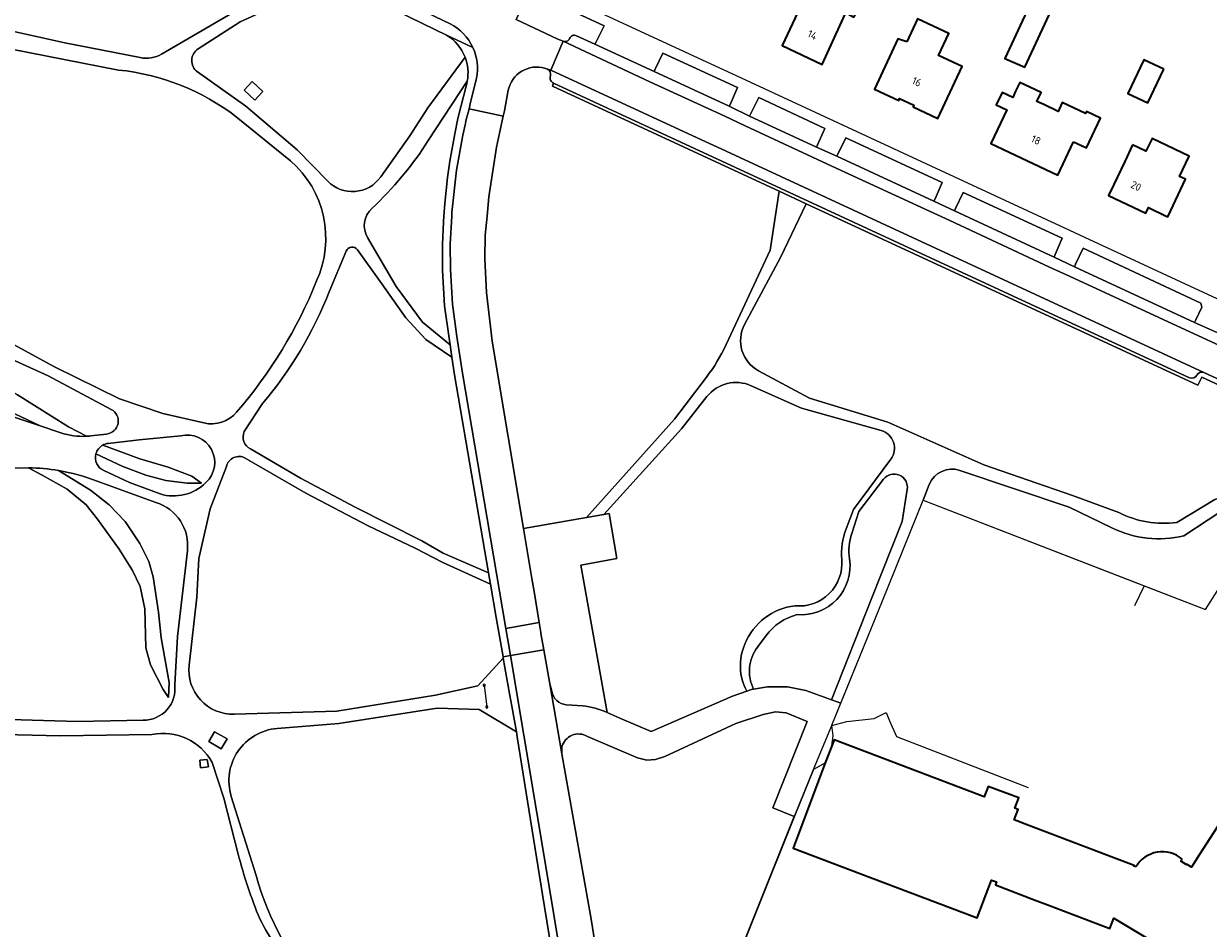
# Model space of a CAD drawing. Extents: x 152761 to 155748, y 459947 to 462743.
# Tile 93 of 256: x 153806 to 154017, y 461374 to 461534. Entities that reach past the tile are written whole.
import ezdxf
from ezdxf.enums import TextEntityAlignment as Align

# ---------------------------------------------------------------- set-up
doc = ezdxf.new("R2010")
doc.units = 0
doc.header["$LTSCALE"] = 0.75
for name, color, linetype, lineweight in [('B-RO-BV-GELEIDECONSTRUCTIE-G', 251, 'CONTINUOUS', 18), ('B-RO-GR-BOS_LOOF-GV', 251, 'CONTINUOUS', 13), ('B-RO-IE-TERREINAFSCHEIDING_KUNSTMATIG_HEKWERK-G', 251, 'IE-TERREINAFSCHEIDING-KUNSTMATIG', 18), ('B-RO-OG-BEBOUWING-GV', 6, 'CONTINUOUS', 35), ('B-RO-OG-BEBOUWING-T18', 1, 'CONTINUOUS', 18), ('B-RO-OG-TERREIN_CULTUURSCHEIDING-GV', 251, 'CONTINUOUS', 18), ('B-RO-VH-VERHARDING_ASFALT-GV', 251, 'CONTINUOUS', 18), ('B-RO-VH-VERHARDING_BEDRIJFSVLOERPLAAT-GV', 251, 'CONTINUOUS', 18), ('B-RO-VH-VERHARDING_BETON-GV', 251, 'CONTINUOUS', 18), ('B-RO-VH-VERHARDING_BETONSTRAATSTEEN-GV', 251, 'CONTINUOUS', 18), ('B-RO-VH-VERHARDING_FUNDERING_ZAND-GV', 251, 'CONTINUOUS', 18), ('B-RO-VH-VERHARDING_GESLOTEN-GV', 251, 'CONTINUOUS', 18), ('B-RO-VH-VERHARDING_STRAATBAKSTEEN-GV', 251, 'CONTINUOUS', 18), ('B-RO-VH-VERHARDING_TEGEL-GV', 251, 'CONTINUOUS', 18)]:
    doc.layers.add(name, color=color, linetype=linetype, lineweight=lineweight)
doc.styles.add('NLCS-ISO-M200-T18', font='NLCS-ISO.ttf', dxfattribs={"height": 0.36})
doc.linetypes.add('IE-TERREINAFSCHEIDING-KUNSTMATIG', pattern='A,4,[82,NLCS.SHX,S=0.75,R=90,X=0,Y=0],4,-2', length=10)

msp = doc.modelspace()

# ---------------------------------------------------------------- linework, layer by layer
at = {"layer": 'B-RO-BV-GELEIDECONSTRUCTIE-G'}
for points in [[(153888.386, 461416.685, 1.0053191), (153888.01, 461416.685)], [(153888.01, 461416.685, 1), (153888.386, 461416.685)], [(153888.864, 461412.795, 1.0053191), (153888.488, 461412.795)], [(153888.488, 461412.795, 1), (153888.864, 461412.795)]]:
    msp.add_lwpolyline(points, format="xyb", dxfattribs=at)
at = {"layer": 'B-RO-BV-GELEIDECONSTRUCTIE-G', "flags": 128}
msp.add_lwpolyline([(153888.198, 461416.685), (153888.676, 461412.795)], dxfattribs=at)
at = {"layer": 'B-RO-GR-BOS_LOOF-GV', "flags": 128}
for points in [[(153830.93, 461528.748), (153843.494, 461536.048), (153853.362, 461540.433), (153858.013, 461543.242), (153857.744, 461543.368), (153857.711, 461543.312), (153825.059, 461558.441), (153807.996, 461566.31), (153804.107, 461547.876), (153801.465, 461533.472), (153813.738, 461530.748), (153827.135, 461528.112)], [(153881.497, 461532.131), (153872.872, 461536.285), (153860.248, 461542.195), (153854.859, 461539.11), (153844.853, 461534.455), (153837.397, 461529.655)], [(153800.881, 461530.265), (153796.937, 461510.129), (153791.599, 461486.512), (153793.371, 461483.274), (153811.89, 461473.222), (153823.452, 461467.56), (153831.128, 461464.957), (153838.423, 461463.257)], [(153823.275, 461525.918), (153800.881, 461530.265)], [(153869.83, 461506.934), (153874.972, 461514.231), (153878.205, 461519.214), (153884.819, 461528.2)], [(153837.298, 461525.61), (153845.87, 461519.484), (153855.007, 461511.775), (153860.413, 461506.198)], [(153899.451, 461526.097), (153898.936, 461526.248)], [(153885.201, 461523.962), (153878.276, 461513.392)], [(153882.153, 461477.109), (153881.973, 461478.319), (153881.18, 461484.078), (153880.801, 461490.346), (153880.777, 461494.925), (153880.957, 461498.991), (153881.039, 461500), (153881.223, 461502.249), (153881.688, 461506.808), (153882.121, 461509.752), (153882.973, 461514.599), (153883.54, 461517.307), (153885.05, 461523.312)], [(153931.161, 461477.191), (153938.968, 461493.964), (153940.592, 461504.392), (153900.307, 461523.065), (153900.536, 461523.604)], [(153892.489, 461522.357), (153891.783, 461518.689), (153891.579, 461517.707), (153890.921, 461514.703), (153890.359, 461512.23), (153889.006, 461503.416), (153888.704, 461500), (153888.402, 461496.587), (153888.289, 461492.397), (153888.625, 461486.416), (153889.604, 461477.775), (153895.174, 461444.546), (153906.372, 461446.472), (153921.994, 461463.928), (153927.67, 461471.4)], [(153853.816, 461509.822), (153844.17, 461517.619)], [(154015.598, 461471.398), (154015.142, 461470.452), (154014.899, 461469.948), (153945.358, 461502.182), (153940.832, 461492.621), (153934.442, 461480.746)], [(153867.493, 461496.18), (153872.604, 461487.476), (153877.259, 461481.128), (153882.153, 461477.109)], [(153863.704, 461493.779), (153860.659, 461486.544)], [(153888.949, 461436.676), (153882.944, 461471.778), (153882.472, 461474.958), (153877.858, 461478.102), (153874.319, 461481.935), (153870.007, 461487.97), (153865.705, 461494.001)], [(153730.015, 461489.558), (153730.006, 461489.528), (153730.872, 461489.945), (153733.298, 461490.717), (153735.708, 461491.091), (153741.651, 461491.436), (153746.341, 461490.53), (153750.188, 461489.274), (153755.699, 461487.096), (153764.971, 461482.556), (153771.903, 461479.455), (153779.016, 461476.049), (153782.47, 461474.917), (153785.695, 461473.719), (153785.964, 461473.619), (153787.852, 461472.839), (153793.41, 461470.072), (153800.2, 461467.377), (153803.764, 461465.41), (153809.378, 461462.738), (153813.026, 461461.517)], [(153821.99, 461465.677), (153810.772, 461471.639), (153793.923, 461479.267), (153789.631, 461478.435), (153789.502, 461477.657), (153789.281, 461477.012)], [(153817.581, 461460.901), (153814.409, 461462.591), (153805.341, 461468.278), (153799.696, 461471.321), (153794.791, 461474.158), (153790.191, 461476.361), (153789.281, 461477.012), (153789.502, 461477.657), (153787.58, 461478.324), (153787.413, 461477.837)], [(153789.281, 461477.012), (153790.191, 461476.361), (153794.791, 461474.158), (153799.696, 461471.321), (153805.341, 461468.278), (153814.409, 461462.591), (153817.581, 461460.901)], [(153936.899, 461472.542), (153945.99, 461467.634), (153959.84, 461463.413), (153976.917, 461455.821), (153992.681, 461450.39), (154000.899, 461447.35)], [(154011.164, 461445.597), (154017.954, 461449.692), (154023.468, 461451.525), (154030.15, 461456.757), (154031.626, 461462.697), (154031.924, 461463.897), (154015.598, 461471.398)], [(153958.674, 461461.903), (153944.559, 461465.869), (153935.611, 461469.869)], [(153848.854, 461466.705), (153845.609, 461461.722)], [(153927.761, 461467.93), (153923.256, 461462.201), (153909.461, 461447.003), (153910.418, 461447.168), (153911.752, 461439.174), (153905.378, 461437.99), (153910.046, 461411.872), (153910.706, 461411.549), (153912.257, 461410.851), (153917.829, 461408.481), (153932.277, 461414.729), (153934.818, 461415.638)], [(153818.337, 461460.961), (153821.159, 461461.286)], [(153834.316, 461460.973), (153826.944, 461460.266), (153821.432, 461459.631)], [(153819.267, 461457.754), (153824.059, 461455.514), (153828.116, 461453.994), (153831.667, 461453.029), (153835.491, 461452.551), (153837.997, 461452.547), (153836.276, 461453.819), (153832.089, 461455.412), (153827.079, 461456.898), (153820.468, 461459.313)], [(153820.468, 461459.313), (153827.079, 461456.898), (153832.089, 461455.412), (153836.276, 461453.819), (153837.997, 461452.547), (153835.491, 461452.551), (153831.667, 461453.029), (153828.116, 461453.994), (153824.059, 461455.514), (153819.267, 461457.754)], [(153846.703, 461458.644), (153855.61, 461453.472), (153865.287, 461448.337), (153877.125, 461442.314), (153880.918, 461440.157), (153888.949, 461436.676)], [(153842.421, 461455.541), (153839.53, 461448.022), (153837.546, 461439.206), (153837.174, 461432.322), (153835.81, 461420.285)], [(153891.547, 461421.76), (153890.313, 461428.702), (153889.299, 461434.627), (153880.864, 461438.472), (153875.968, 461441.027), (153867.578, 461445.012), (153856.521, 461450.78), (153845.791, 461457.019)], [(153952.455, 461444.467), (153953.754, 461447.885), (153960.402, 461456.844)], [(153812.613, 461454.821), (153818.317, 461451.349), (153821.636, 461448.73), (153824.485, 461445.779), (153827.044, 461441.883), (153828.68, 461438.645), (153829.446, 461435.92), (153830.383, 461429.663), (153830.88, 461425.118), (153832.246, 461417.178), (153832.161, 461414.545), (153831.212, 461415.934), (153828.982, 461420.3), (153828.101, 461423.358), (153827.943, 461430.249), (153827.14, 461434.232), (153825.766, 461437.041), (153823.387, 461440.835), (153819.574, 461446.189), (153817.52, 461448.749), (153814.164, 461451.501), (153809.732, 461454.005), (153807.294, 461455.295), (153807.215, 461455.296), (153795.589, 461455.133)], [(153807.294, 461455.295), (153809.732, 461454.005), (153814.164, 461451.501), (153817.52, 461448.749), (153819.574, 461446.189), (153823.387, 461440.835), (153825.766, 461437.041), (153827.14, 461434.232), (153827.943, 461430.249), (153828.101, 461423.358), (153828.982, 461420.3), (153831.212, 461415.934), (153832.161, 461414.545), (153832.246, 461417.178), (153830.88, 461425.118), (153830.383, 461429.663), (153829.446, 461435.92), (153828.68, 461438.645), (153827.044, 461441.883), (153824.485, 461445.779), (153821.636, 461448.73), (153818.317, 461451.349), (153812.613, 461454.821)], [(153820.656, 461454.799), (153825.213, 461452.691), (153830.657, 461450.661)], [(153999.667, 461444.644), (153992.047, 461448.282), (153972.675, 461454.835)], [(153829.919, 461449.146), (153819.483, 461452.916)], [(153936.029, 461416.001), (153938.492, 461416.392), (153942.08, 461416.392), (153945.284, 461415.752), (153949.852, 461414.123), (153957.033, 461432.193), (153962.435, 461445.748), (153963.322, 461451.455)], [(153959.125, 461453.252), (153954.722, 461447.52), (153953.459, 461443.642)], [(153967.233, 461452.33), (153966.127, 461449.575)], [(153966.127, 461449.575), (154005.391, 461434.36), (154016.267, 461430.146), (154024.836, 461443.662), (154026.389, 461445.737), (154028.014, 461448.179), (154021.047, 461448.89), (154012.427, 461443.225)], [(153833.256, 461416.789), (153833.724, 461425.376), (153835.498, 461440.58)], [(153938.238, 461425.513), (153936.714, 461423.469)], [(153843.844, 461411.558), (153862.028, 461412.106), (153879.557, 461414.934), (153887.067, 461416.564), (153891.595, 461421.49), (153891.547, 461421.76)], [(153772.652, 461411.627), (153797.897, 461410.801), (153815.992, 461410.26), (153827.663, 461410.5)], [(153903.123, 461348.74), (153902.302, 461356.586), (153898.554, 461379.551), (153894.072, 461407.559), (153893.919, 461408.42), (153887.333, 461412.359), (153879.85, 461412.617), (153862.399, 461409.916), (153851.424, 461409.015)], [(153915.681, 461324.441), (153943.262, 461393.379), (153939.453, 461394.957), (153945.54, 461410.25), (153941.824, 461411.785), (153939.902, 461411.977), (153937.723, 461411.529), (153932.853, 461409.93), (153920.295, 461404.043), (153918.629, 461403.531), (153917.091, 461403.403), (153915.43, 461403.801), (153906.517, 461407.584)], [(153829.213, 461407.924), (153812.954, 461407.741), (153797.777, 461408.089), (153782.001, 461408.043), (153777.603, 461407.497)], [(153902.017, 461405.769), (153901.96, 461404.508)], [(153844.507, 461386.721), (153841.959, 461396.661), (153839.888, 461403.004)], [(153901.96, 461404.508), (153907.222, 461375.153), (153909.5, 461360.638)], [(153843.307, 461396.958), (153847.72, 461382.887)]]:
    msp.add_lwpolyline(points, dxfattribs=at)
at = {"layer": 'B-RO-GR-BOS_LOOF-GV'}
for points in [[(153884.819, 461528.2, 0.1694449), (153881.497, 461532.131)], [(153837.397, 461529.655, 0.5302873), (153837.298, 461525.61)], [(153827.135, 461528.112, 0.1823035), (153830.93, 461528.748)], [(153844.17, 461517.619, 0.1389327), (153823.275, 461525.918)], [(153898.936, 461526.248, 0.4341349), (153892.489, 461522.357)], [(153899.956, 461524.878, 0.3469367), (153899.451, 461526.097)], [(153900.536, 461523.604, -0.4252097), (153899.956, 461524.878)], [(153885.05, 461523.312, 0.0196542), (153885.201, 461523.962)], [(153878.276, 461513.392, -0.0626959), (153868.242, 461501.335)], [(153858.453, 461488.467, 0.3308447), (153853.816, 461509.822)], [(153860.413, 461506.198, 0.4702211), (153869.83, 461506.934)], [(153868.242, 461501.335, 0.3513058), (153867.493, 461496.18)], [(153865.705, 461494.001, 0.5867478), (153863.704, 461493.779)], [(153844.244, 461465.156, 0.0820442), (153858.453, 461488.467)], [(153860.659, 461486.544, -0.0828023), (153848.854, 461466.705)], [(153934.442, 461480.746, 0.4140877), (153936.899, 461472.542)], [(153927.67, 461471.4, 0.0536673), (153931.161, 461477.191)], [(153935.611, 461469.869, 0.3441012), (153927.761, 461467.93)], [(153821.159, 461461.286, 0.7367664), (153821.99, 461465.677)], [(153838.423, 461463.257, 0.2792058), (153844.244, 461465.156)], [(153845.609, 461461.722, 0.4184753), (153846.703, 461458.644)], [(153960.402, 461456.844, 0.5253464), (153958.674, 461461.903)], [(153813.026, 461461.517, 0.0944265), (153817.581, 461460.901)], [(153817.581, 461460.901, 0.0157737), (153818.337, 461460.961)], [(153821.432, 461459.631, 0.1015586), (153820.468, 461459.313)], [(153838.794, 461452.664, 0.7747896), (153834.316, 461460.973)], [(153819.267, 461457.754, 0.3637505), (153820.656, 461454.799)], [(153820.468, 461459.313, 0.2021564), (153819.267, 461457.754)], [(153845.791, 461457.019, 0.4925777), (153842.421, 461455.541)], [(153812.613, 461454.821, 0.0391128), (153807.294, 461455.295)], [(153819.483, 461452.916, 0.0519278), (153812.613, 461454.821)], [(153963.322, 461451.455, 0.7770491), (153959.125, 461453.252)], [(153972.675, 461454.835, 0.3982349), (153967.233, 461452.33)], [(153830.657, 461450.661, 0.2751585), (153838.794, 461452.664)], [(153835.498, 461440.58, 0.3614889), (153829.919, 461449.146)], [(154000.899, 461447.35, 0.1507194), (154011.164, 461445.597)], [(153951.694, 461439.018, -0.1128424), (153952.455, 461444.467)], [(153953.459, 461443.642, 0.1152939), (153953.07, 461439.123)], [(154012.427, 461443.225, -0.1786098), (153999.667, 461444.644)], [(153943.373, 461430.801, 0.469343), (153951.694, 461439.018)], [(153953.07, 461439.123, -0.4808351), (153943.787, 461429.229)], [(153934.479, 461424.005, -0.2739265), (153943.373, 461430.801)], [(153943.787, 461429.229, 0.1719341), (153938.238, 461425.513)], [(153934.818, 461415.638, -0.2280161), (153934.479, 461424.005)], [(153936.714, 461423.469, 0.2816755), (153936.029, 461416.001)], [(153835.81, 461420.285, 0.4569545), (153843.844, 461411.558)], [(153827.663, 461410.5, 0.4586807), (153833.256, 461416.789)], [(153839.888, 461403.004, 0.3322024), (153829.213, 461407.924)], [(153851.424, 461409.015, 0.480813), (153843.307, 461396.958)], [(153906.517, 461407.584, 0.5109457), (153902.017, 461405.769)], [(153848.346, 461375.201, -0.0313289), (153844.507, 461386.721)], [(153847.72, 461382.887, 0.1155561), (153859.321, 461361.835)], [(153854.849, 461365.191, -0.0440333), (153848.346, 461375.201)]]:
    msp.add_lwpolyline(points, format="xyb", dxfattribs=at)
at = {"layer": 'B-RO-GR-BOS_LOOF-GV', "flags": 128}
for points in [[(153848.903, 461522.126), (153847.487, 461520.584), (153845.572, 461522.314), (153846.988, 461523.857)], [(153785.699, 461472.848), (153787.551, 461471.961), (153789.669, 461470.947), (153802.192, 461465.143), (153809.378, 461462.738), (153803.764, 461465.41), (153800.2, 461467.377), (153793.41, 461470.072), (153787.852, 461472.839), (153785.964, 461473.619), (153785.695, 461473.719), (153782.47, 461474.917), (153779.016, 461476.049)], [(153837.687, 461403.4), (153839.042, 461403.533), (153839.226, 461402.184), (153837.848, 461402.026)]]:
    msp.add_lwpolyline(points, close=True, dxfattribs=at)
at = {"layer": 'B-RO-IE-TERREINAFSCHEIDING_KUNSTMATIG_HEKWERK-G', "flags": 128}
for points in [[(153950.144, 461407.732), (153949.935, 461409.581), (153958.931, 461431.65), (153966.127, 461449.575), (154016.267, 461430.146), (154024.836, 461443.662)], [(154005.391, 461434.36), (154003.655, 461430.815)], [(153949.922, 461409.533), (153952.6, 461410.242), (153957.415, 461410.778), (153959.546, 461411.86), (153960.18, 461410.402)], [(153960.18, 461410.402), (153961.398, 461407.601), (153984.767, 461398.512)], [(153949.928, 461405.933), (153950.144, 461407.732)], [(153948.8, 461402.907), (153946.69, 461401.731), (153943.328, 461393.545), (153915.681, 461324.441)]]:
    msp.add_lwpolyline(points, dxfattribs=at)
at = {"layer": 'B-RO-OG-BEBOUWING-GV', "flags": 128}
for points in [[(153945.364, 461539.077), (153945.262, 461539.125), (153941.092, 461530.266), (153948.192, 461526.924), (153952.269, 461535.814), (153952.093, 461535.906), (153952.229, 461536.166), (153953.84, 461535.32), (153955.305, 461538.111), (153953.684, 461538.962), (153953.842, 461539.263), (153947.052, 461542.458), (153945.443, 461539.04)], [(153988.516, 461535.699), (153984.978, 461537.28), (153980.617, 461527.95), (153984.166, 461526.436)], [(153963.248, 461530.95), (153961.656, 461531.458), (153957.475, 461522.536), (153961.8, 461520.511), (153961.952, 461520.834), (153964.487, 461519.649), (153964.357, 461519.371), (153968.744, 461517.316), (153973.071, 461526.549), (153968.873, 461528.515), (153970.694, 461532.401), (153965.146, 461535)], [(154008.853, 461526.054), (154005.323, 461527.725), (154002.488, 461521.739), (154006.018, 461520.068)], [(153992.834, 461513.179), (153995.139, 461512.087), (153997.639, 461517.365), (153995.154, 461518.542), (153994.983, 461518.18), (153990.843, 461520.14), (153990.099, 461518.568), (153987.543, 461519.778), (153986.339, 461520.348), (153987.083, 461521.921), (153983.306, 461523.71), (153982.561, 461522.137), (153982.043, 461521.043), (153980.145, 461521.942), (153979.097, 461519.728), (153980.995, 461518.829), (153978.17, 461512.864), (153990.025, 461507.248)], [(154003.321, 461512.621), (154001.928, 461509.68), (154000, 461505.611), (153999.072, 461503.652), (154005.673, 461500.526), (154006.131, 461501.493), (154009.276, 461500), (154009.591, 461499.85), (154009.662, 461500), (154012.749, 461506.513), (154011.671, 461507.023), (154013.39, 461510.65), (154006.775, 461513.784), (154005.691, 461511.498)]]:
    msp.add_lwpolyline(points, close=True, dxfattribs=at)
for points in [[(154037.985, 461421.911), (154015.232, 461386.663)], [(154003.898, 461384.441), (154003.533, 461384.58), (154003.576, 461384.692), (154000, 461386.056), (153983.682, 461392.286), (153983.242, 461392.454), (153982.311, 461392.808), (153983.024, 461394.624), (153982.429, 461394.845), (153983.126, 461396.72), (153977.699, 461398.738), (153977.002, 461396.864), (153950.333, 461406.999), (153949.928, 461405.933), (153948.886, 461403.193), (153948.772, 461402.891), (153943.033, 461387.79), (153956.781, 461382.585), (153975.718, 461375.377), (153978.279, 461382.106), (153979.166, 461381.768), (153978.968, 461381.249), (153986.017, 461378.559), (153988.559, 461377.59), (153992.286, 461376.168), (153999.303, 461373.49), (154000, 461375.318), (154006.214, 461371.611)], [(154015.232, 461386.663), (154013.77, 461384.398), (154012.913, 461384.951), (154012.864, 461384.875), (154011.914, 461385.488), (154012.137, 461385.833)]]:
    msp.add_lwpolyline(points, dxfattribs=at)
at = {"layer": 'B-RO-OG-BEBOUWING-GV'}
msp.add_lwpolyline([(154012.137, 461385.833, 0.4634045), (154003.898, 461384.441)], format="xyb", dxfattribs=at)
at = {"layer": 'B-RO-OG-TERREIN_CULTUURSCHEIDING-GV', "flags": 128}
for points in [[(153907.876, 461530.518), (153908.087, 461530.924), (153909.528, 461533.775), (153896.17, 461539.969), (153893.874, 461534.883), (153901.292, 461531.418), (153902.215, 461531.061)], [(153904.618, 461531.99), (153907.876, 461530.518)]]:
    msp.add_lwpolyline(points, dxfattribs=at)
at = {"layer": 'B-RO-OG-TERREIN_CULTUURSCHEIDING-GV'}
for points in [[(153902.215, 461531.061, 0.4326207), (153903.352, 461531.517)], [(153903.352, 461531.517, -0.438555), (153904.618, 461531.99)]]:
    msp.add_lwpolyline(points, format="xyb", dxfattribs=at)
at = {"layer": 'B-RO-OG-TERREIN_CULTUURSCHEIDING-GV', "flags": 128}
for points in [[(153933.179, 461522.788), (153919.943, 461528.935), (153918.578, 461526.043), (153918.394, 461525.643), (153931.716, 461519.493), (153931.924, 461519.89)], [(153935.334, 461517.75), (153947.201, 461512.221), (153947.406, 461512.664), (153948.668, 461515.549), (153936.946, 461521.046), (153935.535, 461518.172)], [(153950.806, 461510.598), (153968.065, 461502.639), (153968.251, 461503.047), (153969.545, 461505.946), (153952.403, 461513.888), (153950.966, 461510.999)], [(153989.411, 461492.691), (153989.582, 461493.164), (153990.834, 461496.062), (153973.258, 461504.155), (153971.903, 461501.321), (153971.713, 461500.906)], [(153993.026, 461491.004), (154014.344, 461481.109), (154014.567, 461481.59), (154015.625, 461483.821), (154015.457, 461484.536), (153994.569, 461494.293), (153993.21, 461491.442)]]:
    msp.add_lwpolyline(points, close=True, dxfattribs=at)
at = {"layer": 'B-RO-VH-VERHARDING_ASFALT-GV', "flags": 128}
for points in [[(154045.099, 461472.864), (154036.973, 461476.634), (153994.844, 461496.181), (153992.202, 461497.407), (153933.902, 461524.457), (153896.509, 461541.806), (153890.31, 461544.682), (153889.511, 461542.045)], [(153876.518, 461542.991), (153876.474, 461542.896), (153875.997, 461543.118), (153873.899, 461538.077), (153882.152, 461534.128)], [(153893.874, 461534.883), (153896.17, 461539.969), (153909.528, 461533.775), (153908.087, 461530.924), (153907.876, 461530.518), (153918.394, 461525.643), (153918.578, 461526.043), (153919.943, 461528.935), (153933.179, 461522.788), (153931.924, 461519.89), (153931.716, 461519.493)], [(153882.152, 461534.128), (153873.899, 461538.077), (153873.741, 461538.152), (153872.872, 461536.285), (153881.497, 461532.131)], [(153898.936, 461526.248), (153899.451, 461526.097), (153900.053, 461525.907), (153902.215, 461531.061), (153901.292, 461531.418), (153893.874, 461534.883)], [(153881.497, 461532.131), (153886.192, 461529.923)], [(153886.852, 461524.481), (153885.742, 461519.895), (153885.513, 461519.039), (153891.579, 461517.707), (153891.783, 461518.689), (153892.489, 461522.357)], [(153931.716, 461519.493), (153935.334, 461517.75), (153935.535, 461518.172), (153936.946, 461521.046), (153948.668, 461515.549), (153947.406, 461512.664), (153947.201, 461512.221), (153950.806, 461510.598), (153950.966, 461510.999), (153952.403, 461513.888), (153969.545, 461505.946), (153968.251, 461503.047), (153968.065, 461502.639), (153971.713, 461500.906), (153971.903, 461501.321), (153973.258, 461504.155), (153990.834, 461496.062), (153989.582, 461493.164), (153989.411, 461492.691), (153993.026, 461491.004), (153993.21, 461491.442), (153994.569, 461494.293), (154015.457, 461484.536), (154015.625, 461483.821), (154014.567, 461481.59), (154014.344, 461481.109), (154018.026, 461479.43)], [(153909.5, 461360.638), (153907.222, 461375.153), (153901.96, 461404.508), (153899.829, 461416.97), (153898.798, 461422.996), (153892.867, 461421.966), (153899.934, 461379.879), (153903.688, 461356.877)]]:
    msp.add_lwpolyline(points, dxfattribs=at)
at = {"layer": 'B-RO-VH-VERHARDING_ASFALT-GV'}
for points in [[(153882.152, 461534.128, -0.1679789), (153886.192, 461529.923)], [(153886.192, 461529.923, 0.1679789), (153882.152, 461534.128)], [(153886.192, 461529.923, -0.1572992), (153886.852, 461524.481)], [(153892.489, 461522.357, -0.4341349), (153898.936, 461526.248)]]:
    msp.add_lwpolyline(points, format="xyb", dxfattribs=at)
at = {"layer": 'B-RO-VH-VERHARDING_ASFALT-GV', "flags": 128}
for points in [[(153992.231, 461489.265), (153988.569, 461490.939), (153970.852, 461499.174), (153967.246, 461500.855), (153949.946, 461508.873), (153946.505, 461510.468), (153934.558, 461515.997), (153930.937, 461517.696), (153917.637, 461523.849), (153907.113, 461528.725), (153902.215, 461531.061), (153900.053, 461525.907), (153928.328, 461512.811), (153928.737, 461512.621), (154015.976, 461472.215), (154015.989, 461472.209), (154032.312, 461464.709), (154034.532, 461469.684), (154030.063, 461471.761), (154017.207, 461477.705), (154013.495, 461479.428)], [(153897.981, 461427.804), (153897.054, 461433.333), (153896.669, 461435.63), (153895.174, 461444.546), (153889.604, 461477.775), (153888.625, 461486.416), (153888.289, 461492.397), (153888.402, 461496.587), (153888.704, 461500), (153889.006, 461503.416), (153890.359, 461512.23), (153890.921, 461514.703), (153891.579, 461517.707), (153885.513, 461519.039), (153884.957, 461516.912), (153884.859, 461516.396), (153884.421, 461514.369), (153883.302, 461508.144), (153882.458, 461500.625), (153882.432, 461500), (153882.175, 461495.008), (153882.198, 461490.501), (153882.572, 461484.322), (153883.357, 461478.622), (153884.325, 461472.104), (153892.023, 461426.749)], [(153892.867, 461421.966), (153898.798, 461422.996), (153898.416, 461424.961), (153898.33, 461425.522), (153898.25, 461426.047), (153897.981, 461427.804), (153892.023, 461426.749), (153892.318, 461425.025), (153892.492, 461424.038)]]:
    msp.add_lwpolyline(points, close=True, dxfattribs=at)
at = {"layer": 'B-RO-VH-VERHARDING_BEDRIJFSVLOERPLAAT-GV', "flags": 128}
for points in [[(153910.046, 461411.872), (153905.378, 461437.99), (153911.752, 461439.174), (153910.418, 461447.168), (153909.461, 461447.003), (153906.372, 461446.472), (153895.174, 461444.546), (153896.669, 461435.63), (153897.054, 461433.333)], [(153897.054, 461433.333), (153897.981, 461427.804), (153898.25, 461426.047), (153898.33, 461425.522), (153898.416, 461424.961), (153898.798, 461422.996), (153899.829, 461416.97), (153900.217, 461415.668)], [(153902.786, 461413.226), (153905.696, 461413.016)]]:
    msp.add_lwpolyline(points, dxfattribs=at)
at = {"layer": 'B-RO-VH-VERHARDING_BEDRIJFSVLOERPLAAT-GV'}
for points in [[(153900.217, 461415.668, 0.3410481), (153902.786, 461413.226)], [(153905.696, 461413.016, -0.0852506), (153910.046, 461411.872)]]:
    msp.add_lwpolyline(points, format="xyb", dxfattribs=at)
at = {"layer": 'B-RO-VH-VERHARDING_BETON-GV', "flags": 128}
for points in [[(153848.903, 461522.126), (153846.988, 461523.857), (153845.572, 461522.314), (153847.487, 461520.584)], [(153837.687, 461403.4), (153837.848, 461402.026), (153839.226, 461402.184), (153839.042, 461403.533)]]:
    msp.add_lwpolyline(points, close=True, dxfattribs=at)
at = {"layer": 'B-RO-VH-VERHARDING_BETONSTRAATSTEEN-GV', "flags": 128}
for points in [[(153900.217, 461415.668), (153899.829, 461416.97), (153901.96, 461404.508), (153902.017, 461405.769)], [(153906.517, 461407.584), (153915.43, 461403.801), (153917.091, 461403.403), (153918.629, 461403.531), (153920.295, 461404.043), (153932.853, 461409.93), (153937.723, 461411.529), (153939.902, 461411.977), (153941.824, 461411.785), (153945.54, 461410.25), (153939.453, 461394.957), (153943.262, 461393.379), (153943.328, 461393.545), (153946.69, 461401.731), (153949.774, 461409.122), (153949.94, 461409.535), (153949.935, 461409.581), (153951.541, 461413.521), (153949.852, 461414.123), (153945.284, 461415.752), (153942.08, 461416.392), (153938.492, 461416.392), (153936.029, 461416.001), (153935.673, 461415.944), (153934.818, 461415.638), (153932.277, 461414.729), (153917.829, 461408.481), (153912.257, 461410.851), (153910.706, 461411.549), (153910.046, 461411.872)], [(153905.696, 461413.016), (153902.786, 461413.226)]]:
    msp.add_lwpolyline(points, dxfattribs=at)
at = {"layer": 'B-RO-VH-VERHARDING_BETONSTRAATSTEEN-GV'}
for points in [[(153902.786, 461413.226, -0.3410481), (153900.217, 461415.668)], [(153910.046, 461411.872, 0.0852506), (153905.696, 461413.016)], [(153902.017, 461405.769, -0.5109457), (153906.517, 461407.584)]]:
    msp.add_lwpolyline(points, format="xyb", dxfattribs=at)
at = {"layer": 'B-RO-VH-VERHARDING_FUNDERING_ZAND-GV', "flags": 128}
for points in [[(153837.397, 461529.655), (153844.853, 461534.455), (153854.859, 461539.11), (153860.248, 461542.195), (153858.013, 461543.242), (153853.362, 461540.433), (153843.494, 461536.048), (153830.93, 461528.748)], [(153827.135, 461528.112), (153813.738, 461530.748), (153801.465, 461533.472), (153800.881, 461530.265), (153823.275, 461525.918)], [(153884.819, 461528.2), (153878.205, 461519.214), (153874.972, 461514.231), (153869.83, 461506.934)], [(153860.413, 461506.198), (153855.007, 461511.775), (153845.87, 461519.484), (153837.298, 461525.61)], [(153878.276, 461513.392), (153885.201, 461523.962)], [(153844.17, 461517.619), (153853.816, 461509.822)], [(153934.442, 461480.746), (153940.832, 461492.621), (153945.358, 461502.182), (153940.592, 461504.392), (153938.968, 461493.964), (153931.161, 461477.191)], [(153865.705, 461494.001), (153870.007, 461487.97), (153874.319, 461481.935), (153877.858, 461478.102), (153882.472, 461474.958), (153882.153, 461477.109), (153877.259, 461481.128), (153872.604, 461487.476), (153867.493, 461496.18)], [(153860.659, 461486.544), (153863.704, 461493.779)], [(153813.026, 461461.517), (153809.378, 461462.738), (153802.192, 461465.143), (153789.669, 461470.947), (153787.551, 461471.961), (153785.699, 461472.848), (153779.016, 461476.049), (153771.903, 461479.455), (153764.971, 461482.556), (153761.718, 461484.011), (153754.057, 461486.749), (153744.909, 461488.661), (153731.249, 461487.917)], [(153838.423, 461463.257), (153831.128, 461464.957), (153823.452, 461467.56), (153811.89, 461473.222), (153793.371, 461483.274), (153791.599, 461486.512), (153791.033, 461484.01), (153789.758, 461479.195), (153789.631, 461478.435), (153793.923, 461479.267), (153810.772, 461471.639), (153821.99, 461465.677)], [(154000.899, 461447.35), (153992.681, 461450.39), (153976.917, 461455.821), (153959.84, 461463.413), (153945.99, 461467.634), (153936.899, 461472.542)], [(153927.67, 461471.4), (153921.994, 461463.928), (153906.372, 461446.472), (153909.461, 461447.003), (153923.256, 461462.201), (153927.761, 461467.93)], [(153935.611, 461469.869), (153944.559, 461465.869), (153958.674, 461461.903)], [(153845.609, 461461.722), (153848.854, 461466.705)], [(154012.427, 461443.225), (154021.047, 461448.89), (154028.014, 461448.179), (154029.587, 461450.543), (154027.329, 461450.913), (154031.794, 461456.608), (154037.055, 461460.125), (154038.349, 461460.99), (154031.936, 461463.891), (154031.924, 461463.897), (154031.626, 461462.697), (154030.15, 461456.757), (154023.468, 461451.525), (154017.954, 461449.692), (154011.164, 461445.597)], [(153821.159, 461461.286), (153818.337, 461460.961)], [(153821.432, 461459.631), (153826.944, 461460.266), (153834.316, 461460.973)], [(153845.791, 461457.019), (153856.521, 461450.78), (153867.578, 461445.012), (153875.968, 461441.027), (153880.864, 461438.472), (153889.299, 461434.627), (153888.949, 461436.676), (153880.918, 461440.157), (153877.125, 461442.314), (153865.287, 461448.337), (153855.61, 461453.472), (153846.703, 461458.644)], [(153835.81, 461420.285), (153837.174, 461432.322), (153837.546, 461439.206), (153839.53, 461448.022), (153842.421, 461455.541)], [(153960.402, 461456.844), (153953.754, 461447.885), (153952.455, 461444.467)], [(153795.589, 461455.133), (153807.215, 461455.296), (153807.294, 461455.295)], [(153830.657, 461450.661), (153825.213, 461452.691), (153820.656, 461454.799)], [(153972.675, 461454.835), (153992.047, 461448.282), (153999.667, 461444.644)], [(153819.483, 461452.916), (153829.919, 461449.146)], [(153963.322, 461451.455), (153962.435, 461445.748), (153957.033, 461432.193), (153949.852, 461414.123), (153951.541, 461413.521), (153958.931, 461431.65), (153966.127, 461449.575), (153967.233, 461452.33)], [(153953.459, 461443.642), (153954.722, 461447.52), (153959.125, 461453.252)], [(153835.498, 461440.58), (153833.724, 461425.376), (153833.256, 461416.789)], [(153936.714, 461423.469), (153938.238, 461425.513)], [(153851.424, 461409.015), (153862.399, 461409.916), (153879.85, 461412.617), (153887.333, 461412.359), (153893.919, 461408.42), (153893.109, 461412.977), (153892.776, 461414.85), (153891.595, 461421.49), (153887.067, 461416.564), (153879.557, 461414.934), (153862.028, 461412.106), (153843.844, 461411.558)], [(153934.818, 461415.638), (153935.673, 461415.944), (153936.029, 461416.001)], [(153827.663, 461410.5), (153815.992, 461410.26), (153797.897, 461410.801), (153772.652, 461411.627)], [(153777.603, 461407.497), (153782.001, 461408.043), (153797.777, 461408.089), (153812.954, 461407.741), (153829.213, 461407.924)], [(153839.888, 461403.004), (153841.959, 461396.661), (153844.507, 461386.721)], [(153847.72, 461382.887), (153843.307, 461396.958)]]:
    msp.add_lwpolyline(points, dxfattribs=at)
at = {"layer": 'B-RO-VH-VERHARDING_FUNDERING_ZAND-GV'}
for points in [[(153837.298, 461525.61, -0.5302873), (153837.397, 461529.655)], [(153830.93, 461528.748, -0.1823035), (153827.135, 461528.112)], [(153885.201, 461523.962, 0.1387658), (153884.819, 461528.2)], [(153823.275, 461525.918, -0.1389327), (153844.17, 461517.619)], [(153868.242, 461501.335, 0.0626959), (153878.276, 461513.392)], [(153853.816, 461509.822, -0.3308447), (153858.453, 461488.467)], [(153869.83, 461506.934, -0.4702211), (153860.413, 461506.198)], [(153867.493, 461496.18, -0.3513058), (153868.242, 461501.335)], [(153863.704, 461493.779, -0.5867478), (153865.705, 461494.001)], [(153858.453, 461488.467, -0.0820442), (153844.244, 461465.156)], [(153848.854, 461466.705, 0.0828023), (153860.659, 461486.544)], [(153936.899, 461472.542, -0.4140877), (153934.442, 461480.746)], [(153931.161, 461477.191, -0.0536673), (153927.67, 461471.4)], [(153927.761, 461467.93, -0.3441012), (153935.611, 461469.869)], [(153821.99, 461465.677, -0.7367664), (153821.159, 461461.286)], [(153844.244, 461465.156, -0.2792058), (153838.423, 461463.257)], [(153846.703, 461458.644, -0.4184753), (153845.609, 461461.722)], [(153958.674, 461461.903, -0.5253464), (153960.402, 461456.844)], [(153817.581, 461460.901, -0.0944265), (153813.026, 461461.517)], [(153818.337, 461460.961, -0.0157737), (153817.581, 461460.901)], [(153820.468, 461459.313, -0.1015586), (153821.432, 461459.631)], [(153834.316, 461460.973, -0.7747896), (153838.794, 461452.664)], [(153820.656, 461454.799, -0.3637505), (153819.267, 461457.754)], [(153819.267, 461457.754, -0.2021564), (153820.468, 461459.313)], [(153842.421, 461455.541, -0.4925777), (153845.791, 461457.019)], [(153807.294, 461455.295, -0.0391128), (153812.613, 461454.821)], [(153812.613, 461454.821, -0.0519278), (153819.483, 461452.916)], [(153959.125, 461453.252, -0.7770491), (153963.322, 461451.455)], [(153967.233, 461452.33, -0.3982349), (153972.675, 461454.835)], [(153838.794, 461452.664, -0.2751585), (153830.657, 461450.661)], [(153829.919, 461449.146, -0.3614889), (153835.498, 461440.58)], [(154011.164, 461445.597, -0.1507194), (154000.899, 461447.35)], [(153952.455, 461444.467, 0.1128424), (153951.694, 461439.018)], [(153953.07, 461439.123, -0.1152939), (153953.459, 461443.642)], [(153999.667, 461444.644, 0.1786098), (154012.427, 461443.225)], [(153951.694, 461439.018, -0.469343), (153943.373, 461430.801)], [(153943.787, 461429.229, 0.4808351), (153953.07, 461439.123)], [(153943.373, 461430.801, 0.2739265), (153934.479, 461424.005)], [(153938.238, 461425.513, -0.1719341), (153943.787, 461429.229)], [(153934.479, 461424.005, 0.2280161), (153934.818, 461415.638)], [(153936.029, 461416.001, -0.2816755), (153936.714, 461423.469)], [(153843.844, 461411.558, -0.4569545), (153835.81, 461420.285)], [(153833.256, 461416.789, -0.4586807), (153827.663, 461410.5)], [(153829.213, 461407.924, -0.3322024), (153839.888, 461403.004)], [(153843.307, 461396.958, -0.480813), (153851.424, 461409.015)], [(153844.507, 461386.721, 0.0313289), (153848.346, 461375.201)], [(153859.321, 461361.835, -0.1155561), (153847.72, 461382.887)], [(153848.346, 461375.201, 0.0440333), (153854.849, 461365.191)]]:
    msp.add_lwpolyline(points, format="xyb", dxfattribs=at)
at = {"layer": 'B-RO-VH-VERHARDING_FUNDERING_ZAND-GV', "flags": 128}
msp.add_lwpolyline([(153840.326, 461408.425), (153842.569, 461407.163), (153841.532, 461405.392), (153839.287, 461406.7)], close=True, dxfattribs=at)
at = {"layer": 'B-RO-VH-VERHARDING_GESLOTEN-GV', "flags": 128}
msp.add_lwpolyline([(153840.326, 461408.425), (153839.287, 461406.7), (153841.532, 461405.392), (153842.569, 461407.163)], close=True, dxfattribs=at)
at = {"layer": 'B-RO-VH-VERHARDING_STRAATBAKSTEEN-GV'}
for points in [[(153903.352, 461531.517, -0.4326207), (153902.215, 461531.061)], [(153904.618, 461531.99, 0.438555), (153903.352, 461531.517)], [(153899.451, 461526.097, -0.3469367), (153899.956, 461524.878)], [(153899.956, 461524.878, 0.4252097), (153900.536, 461523.604)], [(154014.754, 461471.734, -0.393804), (154015.976, 461472.215)], [(154013.426, 461471.259, 0.3698194), (154014.754, 461471.734)]]:
    msp.add_lwpolyline(points, format="xyb", dxfattribs=at)
at = {"layer": 'B-RO-VH-VERHARDING_STRAATBAKSTEEN-GV', "flags": 128}
for points in [[(154014.344, 461481.109), (153993.026, 461491.004), (153989.411, 461492.691), (153971.713, 461500.906), (153968.065, 461502.639), (153950.806, 461510.598), (153947.201, 461512.221), (153935.334, 461517.75), (153931.716, 461519.493), (153918.394, 461525.643), (153907.876, 461530.518), (153904.618, 461531.99)], [(153902.215, 461531.061), (153907.113, 461528.725), (153917.637, 461523.849), (153930.937, 461517.696), (153934.558, 461515.997), (153946.505, 461510.468), (153949.946, 461508.873), (153967.246, 461500.855), (153970.852, 461499.174), (153988.569, 461490.939), (153992.231, 461489.265), (154013.495, 461479.428), (154017.207, 461477.705), (154030.063, 461471.761)], [(154015.976, 461472.215), (153928.737, 461512.621), (153928.328, 461512.811), (153900.053, 461525.907), (153899.451, 461526.097)], [(153900.536, 461523.604), (153927.981, 461510.878), (154013.426, 461471.259)], [(154029.216, 461474.214), (154018.026, 461479.43), (154014.344, 461481.109)]]:
    msp.add_lwpolyline(points, dxfattribs=at)
at = {"layer": 'B-RO-VH-VERHARDING_TEGEL-GV', "flags": 128}
for points in [[(153886.192, 461529.923), (153881.497, 461532.131)], [(153883.54, 461517.307), (153882.973, 461514.599), (153882.121, 461509.752), (153881.688, 461506.808), (153881.223, 461502.249), (153881.039, 461500), (153880.957, 461498.991), (153880.777, 461494.925), (153880.801, 461490.346), (153881.18, 461484.078), (153881.973, 461478.319), (153882.153, 461477.109), (153882.472, 461474.958), (153882.944, 461471.778), (153888.949, 461436.676), (153889.299, 461434.627), (153890.313, 461428.702), (153891.547, 461421.76), (153892.867, 461421.966), (153892.492, 461424.038), (153892.318, 461425.025), (153892.023, 461426.749), (153884.325, 461472.104), (153883.357, 461478.622), (153882.572, 461484.322), (153882.198, 461490.501), (153882.175, 461495.008), (153882.432, 461500), (153882.458, 461500.625), (153883.302, 461508.144), (153884.421, 461514.369), (153884.859, 461516.396), (153884.957, 461516.912), (153885.513, 461519.039), (153885.742, 461519.895), (153886.852, 461524.481)], [(153885.05, 461523.312), (153883.54, 461517.307)], [(154013.426, 461471.259), (153927.981, 461510.878), (153900.536, 461523.604), (153900.307, 461523.065), (153940.592, 461504.392), (153945.358, 461502.182), (154014.899, 461469.948), (154015.142, 461470.452), (154015.598, 461471.398), (154031.924, 461463.897), (154031.936, 461463.891), (154038.349, 461460.99), (154039.877, 461460.299), (154041.773, 461459.441), (154042.155, 461460.238), (154033.54, 461464.119), (154032.312, 461464.709), (154015.989, 461472.209), (154015.976, 461472.215)], [(153903.688, 461356.877), (153899.934, 461379.879), (153892.867, 461421.966), (153891.547, 461421.76), (153891.595, 461421.49), (153892.776, 461414.85), (153893.109, 461412.977), (153893.919, 461408.42), (153894.072, 461407.559), (153898.554, 461379.551), (153902.302, 461356.586)]]:
    msp.add_lwpolyline(points, dxfattribs=at)
at = {"layer": 'B-RO-VH-VERHARDING_TEGEL-GV'}
for points in [[(153881.497, 461532.131, -0.1694449), (153884.819, 461528.2)], [(153886.852, 461524.481, 0.1572992), (153886.192, 461529.923)], [(153884.819, 461528.2, -0.1387658), (153885.201, 461523.962)], [(153885.201, 461523.962, -0.0196542), (153885.05, 461523.312)], [(154015.976, 461472.215, 0.393804), (154014.754, 461471.734)], [(154014.754, 461471.734, -0.3698194), (154013.426, 461471.259)]]:
    msp.add_lwpolyline(points, format="xyb", dxfattribs=at)

# ---------------------------------------------------------------- texts
at = {"layer": 'B-RO-OG-BEBOUWING-T18', "style": 'NLCS-ISO-M200-T18'}
for s, rotation, p in [('14', 334.8, (153946.479, 461532.151)), ('16', 335, (153965.001, 461523.824)), ('18', 334.7, (153986.176, 461513.497)), ('20', 334.2, (154003.933, 461505.329))]:
    msp.add_text(s, height=1.35, rotation=rotation, dxfattribs=at).set_placement(p, align=Align.MIDDLE)

doc.saveas('drawing.dxf')
